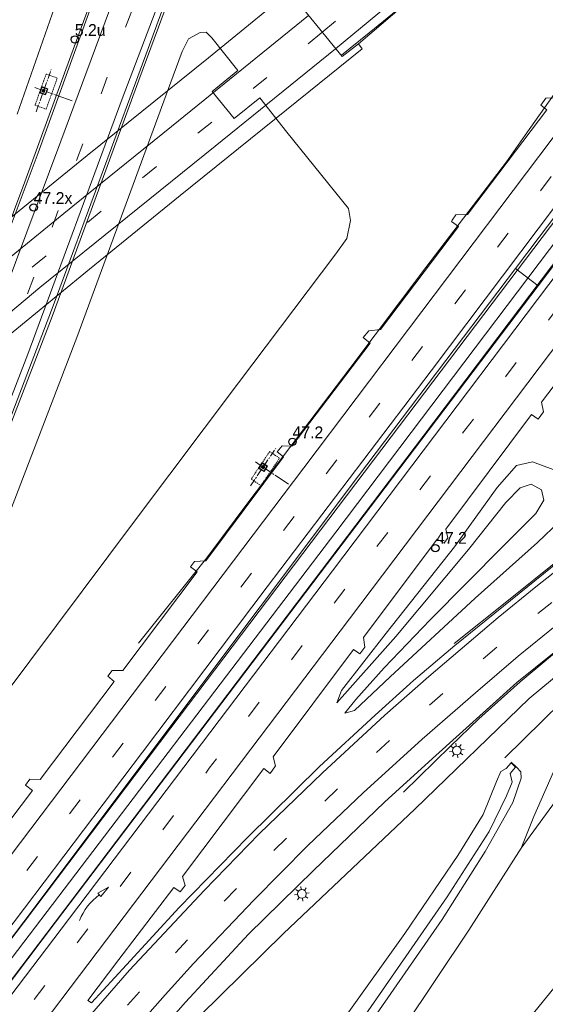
# Model space of a CAD drawing. Header units: metres. Extents: x 83575 to 86200, y 450600 to 453750.
# Tile 55 of 94: x 84888 to 84977, y 452133 to 452299. Entities that reach past the tile are written whole.
import ezdxf
from ezdxf.enums import TextEntityAlignment as Align

# ---------------------------------------------------------------- set-up
doc = ezdxf.new("R2010")
doc.units = ezdxf.units.M
for name, pattern in [('39strp', [12, 3, -9]), ('CENTER', [2, 1.25, -0.25, 0.25, -0.25]), ('DASHED2', [0.375, 0.25, -0.125])]:
    doc.linetypes.add(name, pattern=pattern)
for name, color, linetype, lineweight in [('bw-bs-uithouder', 253, 'Continuous', 18), ('gr-bs-geleiderail', 253, 'geleiderail', 18), ('gw-bs-grondwerklijn', 253, 'Continuous', 18), ('kw-bs-viaduct', 253, 'Continuous', 18), ('mk-bs-39streep 0.15', 253, '39strp', 18), ('mk-bs-pijlverdrijf750', 253, 'Continuous', 18), ('mk-bs-streep 0.15', 253, 'Continuous', 18), ('vh-bs-randverharding', 253, 'Continuous', 18), ('wm-bs-hectometerbord text', 253, 'Continuous', 18), ('wm-bs-lichtmast', 253, 'Continuous', 18), ('wm-bs-lijnverlich', 253, 'lijnverlich', 18)]:
    doc.layers.add(name, color=color, linetype=linetype, lineweight=lineweight)
doc.styles.add('rtw_iso', font='iso-rtw.shx')
doc.linetypes.add('geleiderail', pattern='A,2,-1,[175,RTW.shx,S=0.5,R=0,X=0,Y=0],-1', length=4)
doc.linetypes.add('lijnverlich', pattern='A,0,-5,[22,RTW.shx,S=1,R=0,X=-0.625,Y=0],2.5,-0.5,[3,RTW.shx,S=0.5,R=0,X=0,Y=0],-0.5,2.5,[22,RTW.shx,S=1,R=180,X=0.625,Y=0],-5', length=16)

# ---------------------------------------------------------------- blocks, each defined once
blk = doc.blocks.new('poer uithouder-flat-9')
h = blk.add_hatch()
h.set_pattern_fill('ACET-2D-ANSI31', color=252, scale=0.05, angle=236.0408, style=0)
h.set_pattern_definition([(281.040753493, (-84929.41, -452223.634), (0.155811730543, 0.030401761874), [])])
h.paths.add_polyline_path([(0.29, 0.07), (0.04, -0.3), (-0.29, -0.07), (-0.04, 0.3)])
at = {"layer": 'bw-bs-uithouder', "linetype": 'CENTER'}
for points in [[(-2.12, -3.15), (2.12, 3.15)], [(-1.29, 0.87), (2.03, -1.37)]]:
    blk.add_lwpolyline(points, dxfattribs=at)
at = {"layer": 'bw-bs-uithouder', "linetype": 'DASHED2'}
blk.add_lwpolyline([(-0.36, -3.13), (2.77, 1.51), (1.11, 2.63), (-2.02, -2.02)], close=True, dxfattribs=at)
at = {"layer": 'bw-bs-uithouder', "linetype": 'CENTER'}
blk.add_lwpolyline([(0.15, -0.76), (0.76, 0.15), (-0.15, 0.76), (-0.76, -0.15)], close=True, dxfattribs=at)
at = {"layer": 'bw-bs-uithouder', "linetype": 'Continuous'}
for points in [[(0.15, -0.6), (0.61, 0.08), (0.6, 0.15), (-0.08, 0.61), (-0.15, 0.6), (-0.61, -0.08), (-0.6, -0.15), (0.08, -0.61)], [(0.04, -0.3), (0.29, 0.07), (-0.04, 0.3), (-0.29, -0.07)]]:
    blk.add_lwpolyline(points, close=True, dxfattribs=at)
blk = doc.blocks.new('poer uithouder-flat-10')
h = blk.add_hatch()
h.set_pattern_fill('ACET-2D-ANSI31', color=252, scale=0.05, angle=250.3514, style=0)
h.set_pattern_definition([(295.351413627, (-84892.297, -452287.235), (0.14346216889, 0.067971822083), [])])
h.paths.add_polyline_path([(0.26, 0.14), (0.11, -0.28), (-0.26, -0.14), (-0.11, 0.28)])
at = {"layer": 'bw-bs-uithouder', "linetype": 'CENTER'}
for points in [[(-1.28, -3.58), (1.28, 3.58)], [(-1.46, 0.52), (2.31, -0.82)]]:
    blk.add_lwpolyline(points, dxfattribs=at)
at = {"layer": 'bw-bs-uithouder', "linetype": 'DASHED2'}
blk.add_lwpolyline([(0.42, -3.12), (2.31, 2.15), (0.42, 2.82), (-1.46, -2.45)], close=True, dxfattribs=at)
at = {"layer": 'bw-bs-uithouder', "linetype": 'CENTER'}
blk.add_lwpolyline([(0.33, -0.7), (0.7, 0.33), (-0.33, 0.7), (-0.7, -0.33)], close=True, dxfattribs=at)
at = {"layer": 'bw-bs-uithouder', "linetype": 'Continuous'}
for points in [[(0.3, -0.54), (0.57, 0.23), (0.54, 0.3), (-0.23, 0.57), (-0.3, 0.54), (-0.57, -0.23), (-0.54, -0.3), (0.23, -0.57)], [(0.11, -0.28), (0.26, 0.14), (-0.11, 0.28), (-0.26, -0.14)]]:
    blk.add_lwpolyline(points, close=True, dxfattribs=at)
blk = doc.blocks.new('pijlvr-flat-1')
at = {"layer": 'mk-bs-pijlverdrijf750'}
for p, q in [((4.92, 5.61), (3.1, 4.6)), ((3.58, 4.02), (4.92, 5.61)), ((3.1, 4.6), (3.58, 4.02)), ((3.34, 4.31), (3.34, 4.31)), ((3.34, 4.31), (3.34, 4.31))]:
    blk.add_line(p, q, dxfattribs=at)
blk.add_arc((9.32, -3.78), 10.06, 126.4853, 157.9147, dxfattribs=at)
blk = doc.blocks.new('HMP1-flat-78')
at = {"color": 253}
blk.add_circle((0, 0), 0.625, dxfattribs=at)
blk = doc.blocks.new('HMP1-flat-79')
at = {"color": 253}
blk.add_circle((0, 0), 0.625, dxfattribs=at)
blk = doc.blocks.new('HMP1-flat-85')
at = {"color": 253}
blk.add_circle((0, 0), 0.625, dxfattribs=at)
blk = doc.blocks.new('HMP1-flat-86')
at = {"color": 253}
blk.add_circle((0, 0), 0.625, dxfattribs=at)
blk = doc.blocks.new('lantaarnpaal-flat-46')
at = {"layer": 'wm-bs-lichtmast'}
for p, q in [((-0.6, 0.45), (-1, 0.75)), ((-0.11, 0.74), (-0.18, 1.24)), ((0.45, 0.6), (0.75, 1)), ((1.24, 0.18), (0.74, 0.11)), ((-0.74, -0.11), (-1.24, -0.18)), ((-0.45, -0.6), (-0.75, -1)), ((0.11, -0.74), (0.18, -1.24)), ((0.6, -0.45), (1, -0.75))]:
    blk.add_line(p, q, dxfattribs=at)
blk.add_circle((0, 0), 0.75, dxfattribs=at)
blk = doc.blocks.new('lantaarnpaal-flat-142')
at = {"layer": 'wm-bs-lichtmast'}
for p, q in [((-0.6, 0.45), (-1, 0.75)), ((-0.11, 0.74), (-0.18, 1.24)), ((0.45, 0.6), (0.75, 1)), ((1.24, 0.18), (0.74, 0.11)), ((-0.74, -0.11), (-1.24, -0.18)), ((-0.45, -0.6), (-0.75, -1)), ((0.11, -0.74), (0.18, -1.24)), ((0.6, -0.45), (1, -0.75))]:
    blk.add_line(p, q, dxfattribs=at)
blk.add_circle((0, 0), 0.75, dxfattribs=at)

msp = doc.modelspace()

# ---------------------------------------------------------------- linework, layer by layer
at = {"layer": 'bw-bs-uithouder'}
for points in [[(84894.6, 452286.41), (84897.15, 452285.5)], [(84931.44, 452222.27), (84933.72, 452220.73)]]:
    msp.add_lwpolyline(points, dxfattribs=at)
at = {"layer": 'gr-bs-geleiderail', "flags": 128}
for points in [[(84937.33, 452388.9), (84932.38, 452379.32), (84927.15, 452368.64), (84922.66, 452358.93), (84920.73, 452354.43), (84915.82, 452343.02), (84907.93, 452323.1), (84896.89, 452293.15), (84889.1, 452271.84), (84875.1, 452234.45), (84866.17, 452212.18), (84857.44, 452191.25), (84852.55, 452180.24), (84849.34, 452173), (84839.78, 452152.51), (84827.83, 452128.53), (84825.28, 452123.81), (84811.43, 452098.16), (84795.26, 452070.43), (84791.23, 452064.08)], [(84948.19, 452381.77), (84941.96, 452370.46), (84935.43, 452357.25), (84932.45, 452350.34), (84928.59, 452341.4), (84923.49, 452328.99), (84918.19, 452315.47), (84908.38, 452289.02), (84893.76, 452249.1), (84879.77, 452213), (84869.05, 452187.19), (84863.35, 452174.43), (84860.04, 452167.01), (84853.57, 452153.03), (84844.32, 452133.99), (84837.56, 452119.58)], [(85045.9, 452354.1), (85020.82, 452320.85), (84989.43, 452279.36), (84952.49, 452230.59), (84913.82, 452179.55), (84888.91, 452146.61), (84855.27, 452102.39), (84835.65, 452076.6), (84811.11, 452044.75)], [(85048.89, 452351.11), (85032.91, 452329.96), (84994.42, 452279), (84956.5, 452228.93), (84910.58, 452168.3), (84892.86, 452144.9), (84858.98, 452100.3), (84858.7, 452099.95), (84814.16, 452041.79)], [(84942.65, 452293.22), (84947.34, 452297.03), (84959.53, 452306.98), (84975.11, 452320.16)], [(85101.79, 452298.21), (85097.42, 452294.4), (85085.02, 452284.36), (85057.15, 452263.81), (85045.06, 452255.4), (85025.37, 452241.68), (85013.26, 452233.26), (85012.75, 452232.89), (85003.55, 452226.29), (84995, 452219.98), (84987.58, 452214.38), (84979.2, 452207.81), (84970.87, 452201.14), (84961.68, 452193.85)], [(84908.35, 452193.91), (84919.88, 452208.32), (84927.15, 452218.02), (84944.06, 452240.31), (84956.92, 452257.35), (84970.56, 452275.21), (84973.71, 452279.74), (84981.86, 452291.26)], [(84953.12, 452168.68), (84961.06, 452176.47), (84965.88, 452181.12), (84972.85, 452187.35), (84982.04, 452195), (84991.39, 452202.37), (84999.92, 452208.86), (85011.7, 452217.56), (85013.76, 452219.02), (85021.51, 452224.51), (85031.29, 452231.47), (85046.17, 452241.83), (85072.44, 452260.22), (85079.19, 452265.17), (85086.7, 452270.8), (85095.1, 452277.31), (85104.38, 452284.86), (85110.15, 452289.84)]]:
    msp.add_lwpolyline(points, dxfattribs=at)
at = {"layer": 'gw-bs-grondwerklijn'}
msp.add_line((84975.89, 452254.29), (84972.09, 452257.2), dxfattribs=at)
for points in [[(84884.81, 452304.63), (84890.39, 452313.64), (84891.52, 452314.49), (84891.63, 452314.66), (84890.38, 452315.45), (84890.92, 452316.29), (84892.06, 452315.48), (84892.17, 452315.65), (84892.32, 452316.54), (84892.88, 452317.56), (84894.34, 452320.21), (84896.09, 452322.47), (84896.95, 452322.46), (84897.13, 452322.36), (84897.75, 452323.49), (84898.53, 452323.05), (84897.98, 452321.98), (84898.16, 452321.89), (84898.54, 452321.01), (84899.52, 452319.33), (84899.7, 452317.8), (84895.71, 452305.87), (84887.82, 452283.27)], [(84885.84, 452214.1), (84897.89, 452245.51), (84914.21, 452289.72), (84915.71, 452293.87), (84916.82, 452295.98), (84918.74, 452297.09), (84919.79, 452297.14), (84920.74, 452296.14), (84925.14, 452290.63), (84920.77, 452287.1), (84924.5, 452282.52), (84928.83, 452286.02)], [(84928.83, 452286.02), (84933.44, 452280.24), (84943.84, 452267.34), (84944.18, 452265.29), (84943.55, 452262.24), (84941.68, 452259.66), (84925.22, 452237.87), (84907.84, 452214.72), (84885.44, 452184.8)], [(84889.98, 452068.23), (84894.87, 452073.48), (84894.93, 452073.56), (84894.01, 452074.25), (84894.59, 452075.07), (84895.51, 452074.4), (84895.57, 452074.49), (84903.78, 452082.16), (84913.96, 452093.81), (84924.79, 452106.69), (84934.77, 452119.06), (84943.35, 452130.79), (84953.37, 452144.84), (84962.3, 452157.99), (84966.59, 452164.96), (84968.84, 452170.52), (84969.61, 452172.22), (84970.5, 452172.72), (84971.35, 452173.65), (84972.1, 452172.92), (84971.2, 452171.84)], [(84971.2, 452171.84), (84971.54, 452170.42), (84970.56, 452168.1), (84967.65, 452162.07), (84960.52, 452151.03), (84945.66, 452129.58), (84936.6, 452117.47), (84919.63, 452096.49), (84897.09, 452071.92), (84891.97, 452066.71)]]:
    msp.add_lwpolyline(points, dxfattribs=at)
at = {"layer": 'gw-bs-grondwerklijn', "flags": 128}
for points in [[(85114.59, 452265.43), (85089.3, 452231.08), (85060.49, 452195.23), (85050.28, 452183.89), (85045.59, 452181.47), (85041.99, 452181.45), (85036.68, 452182.15), (85031.12, 452184.16), (85024.29, 452188.35), (85018.32, 452191.74), (85013.78, 452194.19), (85008.12, 452196.1), (85003.84, 452195.61), (84999.65, 452193.38), (84997.55, 452191.15), (84990.96, 452192.72), (84983.66, 452183.91), (84975.15, 452164.6), (84973.04, 452159.22), (84964.2, 452145.39), (84953.12, 452128.86)], [(84983.57, 452211.06), (84961.84, 452193.49), (84954.81, 452187.56), (84948.36, 452181.71), (84938.94, 452173.03), (84926.77, 452161.07), (84915.2, 452149.23), (84906.32, 452139.54), (84900.4, 452133.11), (84899.78, 452133.48), (84905, 452140.46), (84914.33, 452152.58), (84915.36, 452151.84), (84916.21, 452152.96), (84915.79, 452154.48), (84929.52, 452172.73), (84930.6, 452171.88), (84931.51, 452173.14), (84931.13, 452174.7), (84944.7, 452192.81), (84945.78, 452192.07), (84946.62, 452193.22), (84946.36, 452194.86), (84958.86, 452211.44), (84960, 452210.76), (84960.64, 452211.67), (84960.31, 452213.15), (84974.78, 452232.51), (84975.91, 452231.72), (84976.79, 452232.95), (84976.47, 452234.62), (84981.46, 452241.22)], [(84941.85, 452183.81), (84942.67, 452185.91), (84950.21, 452195.55), (84961.75, 452210.15), (84968.96, 452220.2), (84972.27, 452223.88), (84974.95, 452224.51), (84978.42, 452223.23)], [(84978.42, 452223.23), (84974.95, 452224.51), (84972.27, 452223.88)], [(84968.96, 452220.2), (84961.75, 452210.15), (84950.21, 452195.55), (84942.67, 452185.91), (84941.85, 452183.81), (84951.87, 452195), (84964.11, 452209.72), (84970.43, 452217.66), (84972.88, 452220.13), (84974.74, 452220.73), (84976.48, 452219.79), (84976.85, 452218.07), (84975.54, 452215.79), (84970.01, 452210.27), (84957.65, 452197.84), (84949.9, 452189.74), (84945.07, 452184.36), (84943.24, 452182.03), (84944.83, 452182.53), (84950.9, 452188.18), (84965.24, 452201.5), (84975.8, 452210.87), (84979.56, 452214.49)], [(84979.56, 452214.49), (84975.8, 452210.87), (84965.24, 452201.5), (84950.9, 452188.18), (84944.83, 452182.53), (84943.24, 452182.03), (84945.07, 452184.36), (84949.9, 452189.74), (84957.65, 452197.84), (84970.01, 452210.27), (84975.54, 452215.79), (84976.85, 452218.07), (84976.48, 452219.79), (84974.74, 452220.73), (84972.88, 452220.13), (84970.43, 452217.66), (84964.11, 452209.72), (84951.87, 452195)], [(84900.1, 452114.87), (84916.31, 452133.21), (84926.93, 452144.71), (84937.93, 452155.49), (84949.92, 452167.03), (84958.02, 452174.39), (84972.32, 452187.26), (84994.96, 452205.41)], [(84970.25, 452174.5), (84986.24, 452190.18), (84984.26, 452192.7), (84974.38, 452184.56), (84955.05, 452165.85), (84932.88, 452144.84), (84918.7, 452130.9), (84899.68, 452109.73), (84875.99, 452081.57), (84854.27, 452054.14), (84830.75, 452024.71)], [(84997.55, 452191.15), (84993.69, 452187.05), (84983.11, 452173.03), (84973.04, 452159.22), (84975.15, 452164.6), (84983.66, 452183.91), (84990.96, 452192.72)], [(84973.04, 452159.22), (84983.11, 452173.03), (84993.69, 452187.05), (84997.55, 452191.15), (85008.58, 452181.7), (85009.88, 452179.14), (85008.58, 452177.91), (85003.98, 452171.02), (84991.93, 452153.79), (84980.03, 452137.38), (84962.32, 452115.67), (84949.49, 452100.07), (84945.38, 452095.65), (84937.12, 452086.87), (84926.92, 452075.72), (84909.43, 452057.94), (84888.41, 452037.75), (84863.88, 452014.96), (84852.78, 452004.24)], [(84842.1, 452014.62), (84872.53, 452045.57), (84910.9, 452084.85), (84928.59, 452105.02), (84937.5, 452115.68), (84949.09, 452131.93), (84959.65, 452147.19), (84966.97, 452158.69), (84971.63, 452166.94), (84973.04, 452171.07), (84973, 452172.15), (84972.23, 452172.93), (84971.35, 452173.79)], [(84846.07, 452010.76), (84855.96, 452020.78), (84891.6, 452056.26), (84914.84, 452080.59), (84940.76, 452112.74), (84953.12, 452128.86), (84964.2, 452145.39)]]:
    msp.add_lwpolyline(points, dxfattribs=at)
at = {"layer": 'kw-bs-viaduct', "flags": 128}
msp.add_lwpolyline([(84879, 452259.49), (84888.78, 452267.44), (84899.64, 452276.27), (84920.16, 452292.81), (84936.46, 452306.12), (84937.34, 452305.07), (84934.73, 452302.9), (84942.75, 452292.99), (84945.53, 452295.14), (84946.16, 452294.3), (84933.37, 452283.99), (84915.4, 452269.51), (84900.03, 452257.09), (84883.94, 452243.9)], dxfattribs=at)
at = {"layer": 'mk-bs-39streep 0.15', "flags": 128}
for points in [[(85269.13, 452633.6), (85249.07, 452607.05), (85227.84, 452578.97), (85205.94, 452550.02), (85183.07, 452519.83), (85161.6, 452491.4), (85139.94, 452462.72), (85118.07, 452433.86), (85096.58, 452405.45), (85074.92, 452376.83), (85053.04, 452347.95), (85039.8, 452330.59), (85004.16, 452283.51), (84963.09, 452229.28), (84920.31, 452172.74), (84898.16, 452143.46), (84877.48, 452116.26), (84862.82, 452097.01), (84847.17, 452076.46), (84817.84, 452038.21)], [(85304.41, 452603.37), (85302.93, 452601), (85285.77, 452569.69), (85274.8, 452548.89), (85263.8, 452527.78), (85252.84, 452506.76), (85241.96, 452485.66), (85230.97, 452464.8), (85219.97, 452443.92), (85208.73, 452422.94), (85203.09, 452413.01), (85196.9, 452402.54), (85190.55, 452392.47), (85183.41, 452381.88), (85177.09, 452372.97), (85170.29, 452363.61), (85161.26, 452352.2), (85153.6, 452343.06), (85145.88, 452334.19), (85137.89, 452325.59), (85129.57, 452317.06), (85121.18, 452308.96), (85112.57, 452300.92), (85105.38, 452294.62), (85103.65, 452293.1), (85094.61, 452285.66), (85085.17, 452278.18), (85049.81, 452252.55), (85039.65, 452245.49), (85027.51, 452237.1), (85013.18, 452227.02), (85010.62, 452225.22), (84998.54, 452216.48), (84982.23, 452204.04), (84970.62, 452194.65), (84954.83, 452181.12), (84943.98, 452171.22), (84929.01, 452156.71), (84918.72, 452146.08), (84909.95, 452136.57), (84902.92, 452128.77), (84895.38, 452119.91), (84885.09, 452107.8), (84871.2, 452091.02), (84854.9, 452071.31), (84824.07, 452032.15)], [(84970.18, 452429.82), (84969.98, 452429.54), (84962.01, 452417.07), (84951.29, 452399.38), (84944.15, 452386.46), (84934.81, 452368.15), (84927.54, 452352.05), (84925.07, 452346.57), (84915.19, 452321.92), (84906.81, 452299.72), (84886.43, 452244.3), (84873.53, 452211.4), (84864.42, 452189.46), (84859.67, 452178.76), (84857.69, 452174.16), (84847.44, 452152.1), (84834.34, 452125.8), (84824.47, 452107.19), (84813.66, 452087.9), (84805.73, 452074.22), (84795.34, 452057.03)], [(84939.33, 452297.08), (84951.79, 452307.32), (84963.45, 452317.03), (84981.64, 452332.76), (84999.28, 452348.52), (85014.79, 452363.09), (85024.44, 452372.31)], [(85043.31, 452358.82), (85001.6, 452303.8), (84942.4, 452225.57), (84886.21, 452151.16), (84874.21, 452135.32), (84851.93, 452106.09), (84851.27, 452105.25), (84829.64, 452077.09), (84807.52, 452048.24)], [(84939.33, 452297.08), (84926.08, 452286.25), (84907.46, 452271.27), (84888.53, 452255.94), (84876.87, 452246.29), (84860.93, 452232.54), (84849.76, 452222.46), (84834.47, 452207.86), (84824.99, 452198.12)]]:
    msp.add_lwpolyline(points, dxfattribs=at)
at = {"layer": 'mk-bs-streep 0.15', "flags": 128}
for points in [[(84967.64, 452432.36), (84964.31, 452427.51), (84953.72, 452410.64), (84945.07, 452395.65), (84937.05, 452380.66), (84929.39, 452365.11), (84924.06, 452353.27), (84922.54, 452349.87), (84915.41, 452332.59), (84907.82, 452312.72), (84895.23, 452278.7), (84876, 452227.43), (84863.68, 452197.06), (84855.53, 452178.64), (84853.11, 452173.17), (84839.95, 452145.1), (84828.02, 452121.85)], [(84972.8, 452427.2), (84972.61, 452426.92), (84962.25, 452410.77), (84953.11, 452395.13), (84942.66, 452375.78), (84933.83, 452357.43), (84930.98, 452350.85), (84925.47, 452338.15), (84905.57, 452285.86), (84889.61, 452242.69), (84878.07, 452212.94), (84869.26, 452191.77), (84863.09, 452177.26), (84853.75, 452156.85), (84842.65, 452134.05), (84833.52, 452116.35), (84822.83, 452096.79), (84809.88, 452074), (84796.74, 452052.46)], [(84941.66, 452294.3), (84964.41, 452313.16), (84993.46, 452338.41), (85009.47, 452352.99), (85027.31, 452370.12)], [(85038.82, 452359.01), (85022.89, 452338.07), (84980.55, 452282.09), (84936.28, 452223.53), (84883.28, 452153.52), (84848.23, 452107.42), (84847.25, 452106.14), (84804.9, 452050.8)], [(85044.04, 452353.79), (85016, 452316.89), (84985.06, 452276.03), (84957.79, 452239.9), (84930.11, 452203.38), (84908.99, 452175.46), (84889.08, 452149.13), (84865.64, 452118.21), (84854.16, 452103.19), (84839.43, 452083.9), (84810.12, 452045.72)], [(85049.07, 452348.86), (85048.21, 452347.6), (84991.14, 452272.21), (84941.14, 452206.11), (84895.29, 452145.54), (84859.91, 452099.08), (84859.26, 452098.24), (84815.21, 452040.77)], [(85054.34, 452343.79), (85042.23, 452327.77), (84993.01, 452262.76), (84943.99, 452197.97), (84901.37, 452141.65), (84877.07, 452109.7)], [(84937.09, 452299.92), (84913.92, 452281.16), (84897.25, 452267.72), (84885.93, 452258.5), (84869.01, 452244.43), (84858.75, 452235.5), (84847.78, 452225.56), (84838.95, 452217.24), (84832.03, 452210.47), (84825.86, 452204.22), (84822.48, 452200.65)], [(85102.72, 452297.28), (85096.59, 452292), (85092.28, 452288.48), (85082.87, 452281), (85056.33, 452261.63), (85049.42, 452256.78), (85034.99, 452246.84), (85023.91, 452239.13), (85012.86, 452231.34), (85011.92, 452230.68), (85001.36, 452223.15), (84991.65, 452216.02), (84984.03, 452210.11), (84975.51, 452203.42), (84969.15, 452198.24), (84963.82, 452193.72), (84957.42, 452188.26), (84949.99, 452181.71), (84939.42, 452171.99), (84928.74, 452161.68), (84919.44, 452152.12), (84906.82, 452138.63), (84892.87, 452122.66), (84879.92, 452107.45)], [(84827.61, 452195.59), (84834.82, 452203.03), (84848.63, 452216.51), (84862.57, 452229.27), (84875, 452240.02), (84891.68, 452253.99), (84921.29, 452277.88), (84941.66, 452294.3)], [(85099.84, 452285.37), (85086.91, 452275.12), (85075.62, 452266.61), (85049.17, 452247.92), (85038.35, 452240.35), (85027.99, 452233.21), (85018.39, 452226.44), (85013.48, 452222.93), (85006.77, 452218.13), (84998.96, 452212.46), (84989.79, 452205.47), (84980.85, 452198.43), (84972.55, 452191.67), (84965.33, 452185.49), (84956.28, 452177.69), (84946.31, 452168.59), (84936.99, 452159.67), (84927.84, 452150.48), (84917.64, 452139.73), (84912.83, 452134.47), (84897.99, 452117.61)]]:
    msp.add_lwpolyline(points, dxfattribs=at)
at = {"layer": 'vh-bs-randverharding'}
for points in [[(85008.18, 452350), (85008.11, 452349.92), (84995.49, 452338.3), (84977.23, 452322.44), (84959.35, 452307.01), (84945.53, 452295.14), (84942.75, 452292.99), (84934.73, 452302.9), (84937.34, 452305.07), (84951.59, 452316.75), (84951.62, 452318.05), (84952.62, 452318.84), (84953.26, 452317.95), (84967, 452329.74), (84966.93, 452331.13), (84967.95, 452331.92), (84968.63, 452331.04), (84990.45, 452350)], [(84961.39, 452265.36), (84962.01, 452266.26), (84963.94, 452266.31), (84977.37, 452284.01), (84976.37, 452284.8), (84977.21, 452285.95), (84978.83, 452286.03), (84992.03, 452303.48), (84990.96, 452304.36), (84991.77, 452305.54), (84993.6, 452305.58), (85006.8, 452322.95), (85005.65, 452323.79), (85006.39, 452324.85), (85008.38, 452325.05), (85021.54, 452342.38), (85020.37, 452343.29), (85021.23, 452344.44), (85023.1, 452344.56), (85027.24, 452350)], [(85042.21, 452350), (85040.39, 452347.7), (84999.68, 452293.64), (84976.08, 452262.48), (84972.09, 452257.2)], [(84975.89, 452254.29), (84985.55, 452267.02), (85024.43, 452318.24), (85048.46, 452350)], [(84850, 452173.36), (84850.85, 452175.14), (84862.55, 452202.58), (84875.6, 452234.84), (84891.35, 452276.73), (84901.07, 452303.53), (84903.33, 452309.61)], [(84912.93, 452302.34), (84909.98, 452294.39), (84894.1, 452251.35), (84884.8, 452227.1), (84876.13, 452205.01), (84868, 452185.67), (84860.83, 452169.04), (84850, 452145.97)], [(84880.63, 452156.11), (84890.39, 452169.01), (84889.22, 452169.88), (84889.94, 452170.92), (84891.69, 452170.86), (84904.25, 452187.42), (84903.15, 452188.31), (84903.86, 452189.28), (84905.67, 452189.29), (84918.23, 452205.94), (84917.13, 452206.79), (84917.79, 452207.71), (84919.73, 452207.79), (84932.88, 452225.39), (84931.78, 452226.24), (84932.61, 452227.24), (84934.29, 452227.19), (84947.5, 452244.59), (84946.34, 452245.54), (84947.26, 452246.67), (84949.25, 452246.91), (84962.43, 452264.27), (84961.23, 452265.12), (84961.39, 452265.36)], [(84972.09, 452257.2), (84945.55, 452222.14), (84912.26, 452177.88), (84890.54, 452148.89), (84874.72, 452128.07), (84851.48, 452097.6), (84850, 452095.66)], [(84855.02, 452094.89), (84870.86, 452115.79), (84894.32, 452146.75), (84937.8, 452204.06), (84975.89, 452254.29)], [(84981.46, 452241.22), (84976.47, 452234.62), (84976.79, 452232.95), (84975.91, 452231.72), (84974.78, 452232.51), (84960.31, 452213.15), (84960.64, 452211.67), (84960, 452210.76), (84958.86, 452211.44), (84946.36, 452194.86), (84946.62, 452193.22), (84945.78, 452192.07), (84944.7, 452192.81), (84931.13, 452174.7), (84931.51, 452173.14), (84930.6, 452171.88), (84929.52, 452172.73), (84915.79, 452154.48), (84916.21, 452152.96), (84915.36, 452151.84), (84914.33, 452152.58), (84905, 452140.46), (84899.78, 452133.48), (84900.4, 452133.11), (84906.32, 452139.54), (84915.2, 452149.23), (84926.77, 452161.07), (84938.94, 452173.03), (84948.36, 452181.71), (84954.81, 452187.56), (84961.84, 452193.49), (84983.57, 452211.06)], [(85017.9, 452222.21), (85014.45, 452219.79), (84994.96, 452205.41), (84972.32, 452187.26), (84958.02, 452174.39), (84949.92, 452167.03)], [(84949.92, 452167.03), (84937.93, 452155.49), (84926.93, 452144.71), (84916.31, 452133.21), (84900.1, 452114.87), (84882.02, 452093.32), (84872.46, 452081.59)]]:
    msp.add_lwpolyline(points, dxfattribs=at)
at = {"layer": 'wm-bs-lijnverlich'}
msp.add_lwpolyline([(85047.48, 452352.52), (84995.99, 452284.42), (84941.69, 452212.64), (84886.98, 452140.75), (84857.01, 452101.15), (84832.78, 452069.15), (84812.71, 452043.2)], dxfattribs=at)

# ---------------------------------------------------------------- block references
for name, p in [('HMP1-flat-79', (84897.57, 452295.9)), ('poer uithouder-flat-10', (84892.3, 452287.23)), ('HMP1-flat-78', (84890.62, 452267.51)), ('HMP1-flat-86', (84934.38, 452227.9)), ('poer uithouder-flat-9', (84929.41, 452223.63)), ('HMP1-flat-85', (84958.53, 452209.93)), ('lantaarnpaal-flat-142', (84962.16, 452175.74)), ('pijlvr-flat-1', (84898.37, 452147.04)), ('lantaarnpaal-flat-46', (84935.96, 452151.52))]:
    msp.add_blockref(name, p)

# ---------------------------------------------------------------- texts
at = {"layer": 'wm-bs-hectometerbord text', "style": 'rtw_iso'}
for s, p in [('5.2u', (84897.57, 452295.89)), ('47.2x', (84890.62, 452267.5)), ('47.2', (84934.37, 452227.9)), ('47.2', (84958.65, 452210.07))]:
    msp.add_text(s, height=2, dxfattribs=at).set_placement(p, align=Align.BOTTOM_LEFT)

doc.saveas('drawing.dxf')
